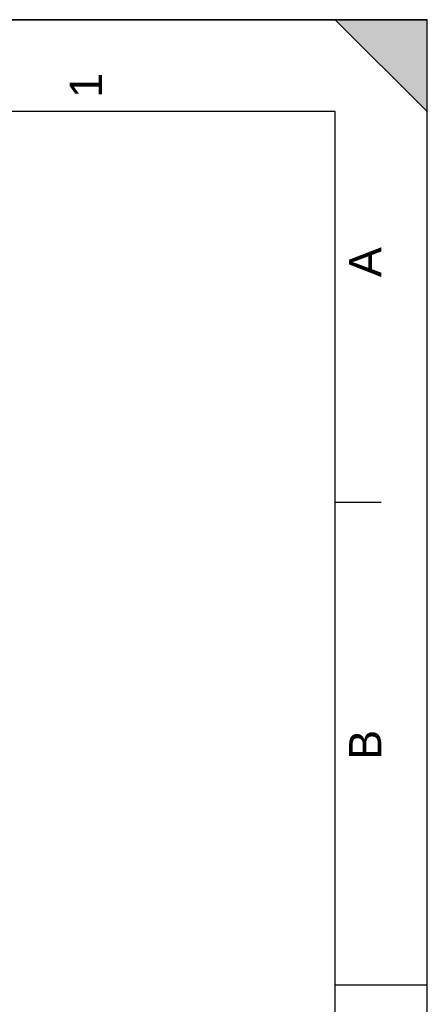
# Model space of a CAD drawing. Header units: millimetres. Extents: x 0 to 297, y 0 to 210.
# Tile 36 of 36: x 253 to 297, y 103 to 210. Entities that reach past the tile are written whole.
import ezdxf

# ---------------------------------------------------------------- set-up
doc = ezdxf.new("R2010")
doc.units = ezdxf.units.MM
doc.header["$LTSCALE"] = 16.335
doc.layers.get('0').update_dxf_attribs({"linetype": 'CONTINUOUS'})
doc.styles.add('TEXTSTYLE_2', font='arial.ttf')

# ---------------------------------------------------------------- blocks, each defined once
blk = doc.blocks.new('MARGEA4_BL0', base_point=(148.51, 105.01))
at = {"color": 7, "linetype": 'Continuous'}
for p, q in [((297.01, 210.01), (0.01, 210.01)), ((287.01, 210.01), (297.01, 200.01)), ((297.01, 210.01), (287.01, 210.01)), ((297.01, 200.01), (287.01, 210.01)), ((297.01, 0.01), (297.01, 210.01)), ((297.01, 200.01), (297.01, 210.01)), ((297.01, 0.01), (297.01, 210.01)), ((287.01, 200.01), (10.01, 200.01)), ((287.01, 10.01), (287.01, 200.01)), ((292.01, 157.51), (287.01, 157.51)), ((297.01, 105.01), (287.01, 105.01))]:
    blk.add_line(p, q, dxfattribs=at)
blk.add_solid([(287.01, 210.01), (297.01, 200.01), (297.01, 210.01)], dxfattribs=at)
at = {"color": 2, "linetype": 'Continuous', "style": 'TEXTSTYLE_2', "oblique": 0}
for s, p in [('1', (261.64, 201.51)), ('A', (292.01, 182.01)), ('B', (292.01, 129.51))]:
    blk.add_text(s, height=3.5, rotation=90, dxfattribs=at).set_placement(p)

msp = doc.modelspace()

# ---------------------------------------------------------------- linework, layer by layer
at = {"color": 7, "linetype": 'Continuous'}
for p, q in [((0, 210), (297, 210)), ((297, 0), (297, 210)), ((297.01, 0.01), (297.01, 200.01))]:
    msp.add_line(p, q, dxfattribs=at)

# ---------------------------------------------------------------- block references
at = {"color": 2, "linetype": 'Continuous'}
msp.add_blockref('MARGEA4_BL0', (148.51, 105.01), dxfattribs=at)

doc.saveas('drawing.dxf')
